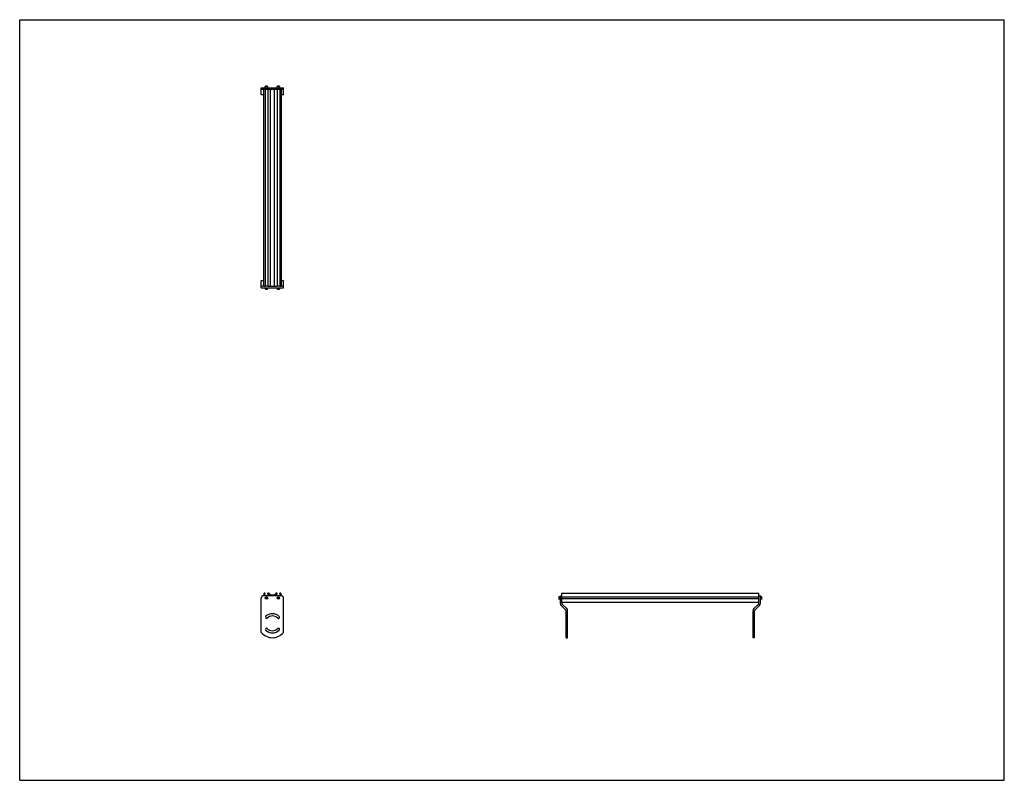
# Model space of a CAD drawing. Header units: inches. Extents: x 0 to 154, y 0 to 119.
import ezdxf

# ---------------------------------------------------------------- set-up
doc = ezdxf.new("R2010")
doc.units = ezdxf.units.IN
doc.header["$LTSCALE"] = 8.47
doc.header["$MEASUREMENT"] = 0
doc.layers.get('0').update_dxf_attribs({"linetype": 'CONTINUOUS'})
for name, color, linetype in [('300825M_BL2', 7, 'CONTINUOUS'), ('300825M_BL3', 7, 'CONTINUOUS'), ('708180P_BL0', 7, 'CONTINUOUS'), ('708180P_BL4', 7, 'CONTINUOUS'), ('708180P_BL5', 7, 'CONTINUOUS'), ('708180P_BL6', 7, 'CONTINUOUS'), ('710210_03079_BL1', 7, 'CONTINUOUS')]:
    doc.layers.add(name, color=color, linetype=linetype)

# ---------------------------------------------------------------- blocks, each defined once
blk = doc.blocks.new('708180P_BL0', base_point=(38.6, 52.71))
at = {"layer": '708180P_BL0', "color": 7, "linetype": 'CONTINUOUS'}
for p, q in [((38.41, 77.07), (38.41, 76.86)), ((38.78, 77.07), (38.78, 76.86)), ((38.41, 76.86), (38.78, 76.86)), ((38.43, 76.84), (38.41, 76.86)), ((38.43, 76.84), (38.76, 76.84)), ((38.76, 76.84), (38.78, 76.86)), ((38.54, 28.64), (38.48, 28.54)), ((38.48, 28.54), (38.54, 28.44)), ((38.54, 28.64), (38.65, 28.64)), ((38.65, 28.44), (38.54, 28.44)), ((38.71, 28.54), (38.65, 28.64)), ((38.65, 28.44), (38.71, 28.54))]:
    blk.add_line(p, q, dxfattribs=at)
for radius in [0.187, 0.163]:
    blk.add_circle((38.6, 28.54), radius, dxfattribs=at)
blk = doc.blocks.new('710210_03079_BL1', base_point=(76.89, 67.97))
at = {"layer": '710210_03079_BL1', "color": 7, "linetype": 'CONTINUOUS'}
for p, q in [((38.19, 77.32), (38.19, 108.11)), ((38.4, 108.11), (38.19, 108.11)), ((38.4, 108.11), (38.4, 77.32)), ((38.79, 108.11), (38.79, 77.32)), ((38.79, 108.11), (40.27, 108.11)), ((39.23, 77.32), (39.23, 108.11)), ((39.84, 77.32), (39.84, 108.11)), ((40.27, 108.11), (40.27, 77.32)), ((40.67, 108.11), (40.67, 77.32)), ((40.88, 108.11), (40.67, 108.11)), ((40.88, 108.11), (40.88, 77.32)), ((38.19, 77.32), (38.4, 77.32)), ((38.79, 77.32), (40.27, 77.32)), ((40.67, 77.32), (40.88, 77.32)), ((38.4, 29.26), (38.25, 29.26)), ((38.4, 29.14), (38.4, 29.26)), ((38.79, 29.14), (38.79, 29.26)), ((38.97, 29.26), (38.79, 29.26)), ((40.27, 29.26), (40.09, 29.26)), ((40.27, 29.14), (40.27, 29.26)), ((40.67, 29.14), (40.67, 29.26)), ((40.82, 29.26), (40.67, 29.26)), ((84.81, 28.88), (84.81, 29.26)), ((84.81, 29.26), (115.6, 29.26)), ((115.6, 28.88), (115.6, 29.26)), ((38.19, 29.2), (38.19, 28.88)), ((38.28, 29.14), (38.28, 28.88)), ((38.4, 29.14), (38.28, 29.14)), ((38.92, 29.14), (38.79, 29.14)), ((38.92, 28.88), (38.92, 29.14)), ((39, 29.13), (39, 28.88)), ((39.23, 28.88), (39, 29.13)), ((39.02, 29.24), (39.23, 29.01)), ((39.23, 29.01), (39.84, 29.01)), ((39.32, 28.92), (39.29, 28.88)), ((39.75, 28.92), (39.32, 28.92)), ((39.78, 28.88), (39.75, 28.92)), ((39.84, 29.01), (40.05, 29.24)), ((40.07, 29.13), (39.84, 28.88)), ((40.07, 28.88), (40.07, 29.13)), ((40.15, 29.14), (40.15, 28.88)), ((40.27, 29.14), (40.15, 29.14)), ((40.79, 29.14), (40.67, 29.14)), ((40.79, 28.88), (40.79, 29.14)), ((40.88, 28.88), (40.88, 29.2)), ((115.6, 28.67), (84.81, 28.67)), ((84.81, 28.42), (115.6, 28.42)), ((115.6, 27.82), (84.81, 27.82))]:
    blk.add_line(p, q, dxfattribs=at)
for centre, start, end in [((38.25, 29.2), 90, 180), ((38.97, 29.2), 41.6222, 90), ((40.09, 29.2), 90, 138.3778), ((40.82, 29.2), 0, 90)]:
    blk.add_arc(centre, 0.0625, start, end, dxfattribs=at)
blk = doc.blocks.new('300825M_BL2', base_point=(76.82, 65.33))
at = {"layer": '300825M_BL2', "color": 7, "linetype": 'CONTINUOUS'}
for p, q in [((37.78, 107.22), (37.78, 108.36)), ((37.78, 108.36), (41.28, 108.36)), ((37.78, 108.11), (38.19, 108.11)), ((38.4, 108.11), (38.79, 108.11)), ((40.27, 108.11), (40.67, 108.11)), ((40.88, 108.11), (41.28, 108.11)), ((41.28, 107.22), (41.28, 108.36)), ((38.19, 107.22), (37.78, 107.22)), ((41.28, 107.22), (40.88, 107.22)), ((37.78, 23.14), (37.78, 28.51)), ((115.6, 28.88), (115.85, 28.88)), ((115.6, 27.71), (115.6, 28.88)), ((115.85, 27.71), (115.85, 28.88)), ((114.7, 22.31), (114.7, 26.51)), ((114.85, 26.86), (115.52, 27.53)), ((114.95, 22.31), (114.95, 26.51)), ((115.03, 26.68), (115.7, 27.36)), ((114.7, 23.14), (114.95, 23.14)), ((114.95, 22.31), (114.7, 22.31))]:
    blk.add_line(p, q, dxfattribs=at)
for centre, radius, start, end in [((38.16, 28.51), 0.375, 90, 180), ((115.2, 26.51), 0.5, 135, 180), ((115.2, 26.51), 0.25, 135, 180), ((115.35, 27.71), 0.253, 315, 360), ((115.35, 27.71), 0.503, 315, 360), ((40.47, 25.5), 0.17, 37.3969, 45), ((40.47, 23.62), 0.17, 315, 89.4566)]:
    blk.add_arc(centre, radius, start, end, dxfattribs=at)
blk = doc.blocks.new('300825M_BL3', base_point=(61.74, 50.26))
at = {"layer": '300825M_BL3', "color": 7, "linetype": 'CONTINUOUS'}
for p, q in [((37.78, 78.22), (38.19, 78.22)), ((37.78, 77.07), (37.78, 78.22)), ((38.19, 77.32), (37.78, 77.32)), ((37.78, 77.07), (41.28, 77.07)), ((38.79, 77.32), (38.4, 77.32)), ((40.67, 77.32), (40.27, 77.32)), ((40.88, 78.22), (41.28, 78.22)), ((41.28, 77.32), (40.88, 77.32)), ((41.28, 77.07), (41.28, 78.22)), ((37.78, 23.14), (37.78, 28.51)), ((40.91, 28.88), (38.16, 28.88)), ((41.28, 23.14), (41.28, 28.51)), ((84.56, 27.71), (84.56, 28.88)), ((84.56, 28.88), (84.81, 28.88)), ((84.81, 27.71), (84.81, 28.88)), ((85.38, 26.68), (84.71, 27.36)), ((85.56, 26.86), (84.88, 27.53)), ((85.45, 22.31), (85.45, 26.51)), ((85.7, 22.31), (85.7, 26.51)), ((85.45, 23.14), (85.7, 23.14)), ((85.45, 22.31), (85.7, 22.31))]:
    blk.add_line(p, q, dxfattribs=at)
for centre, radius, start, end in [((38.16, 28.51), 0.375, 90, 180), ((40.91, 28.51), 0.375, 0, 90), ((85.06, 27.71), 0.503, 180, 225), ((85.06, 27.71), 0.253, 180, 225), ((85.2, 26.51), 0.25, 0, 45), ((85.2, 26.51), 0.5, 0, 45), ((38.6, 25.5), 0.17, 135, 315), ((39.53, 24.56), 1.5, 45, 135), ((39.53, 24.56), 1.16, 45, 135), ((40.47, 25.5), 0.17, 225, 45), ((39.53, 24.56), 2.25, 218.9424, 321.0576), ((38.6, 23.62), 0.17, 45, 225), ((39.53, 24.56), 1.5, 225, 315), ((39.53, 24.56), 1.16, 225, 315), ((40.47, 23.62), 0.17, 315, 135)]:
    blk.add_arc(centre, radius, start, end, dxfattribs=at)
blk = doc.blocks.new('708180P_BL4', base_point=(62.42, 52.71))
at = {"layer": '708180P_BL4', "color": 7, "linetype": 'CONTINUOUS'}
for p, q in [((40.28, 77.07), (40.28, 76.86)), ((40.66, 77.07), (40.66, 76.86)), ((40.28, 76.86), (40.66, 76.86)), ((40.31, 76.84), (40.28, 76.86)), ((40.31, 76.84), (40.64, 76.84)), ((40.64, 76.84), (40.66, 76.86)), ((40.42, 28.64), (40.36, 28.54)), ((40.36, 28.54), (40.42, 28.44)), ((40.42, 28.64), (40.53, 28.64)), ((40.53, 28.44), (40.42, 28.44)), ((40.59, 28.54), (40.53, 28.64)), ((40.53, 28.44), (40.59, 28.54)), ((84.35, 28.73), (84.32, 28.71)), ((84.32, 28.71), (84.32, 28.38)), ((84.35, 28.36), (84.32, 28.38)), ((84.35, 28.73), (84.35, 28.36)), ((84.56, 28.73), (84.35, 28.73)), ((84.56, 28.36), (84.35, 28.36))]:
    blk.add_line(p, q, dxfattribs=at)
for radius in [0.187, 0.163]:
    blk.add_circle((40.47, 28.54), radius, dxfattribs=at)
blk = doc.blocks.new('708180P_BL5', base_point=(38.6, 108.48))
at = {"layer": '708180P_BL5', "color": 7, "linetype": 'CONTINUOUS'}
for p, q in [((38.43, 108.6), (38.41, 108.57)), ((38.41, 108.36), (38.41, 108.57)), ((38.78, 108.57), (38.41, 108.57)), ((38.76, 108.6), (38.43, 108.6)), ((38.76, 108.6), (38.78, 108.57)), ((38.78, 108.36), (38.78, 108.57))]:
    blk.add_line(p, q, dxfattribs=at)
blk = doc.blocks.new('708180P_BL6', base_point=(78.18, 68.48))
at = {"layer": '708180P_BL6', "color": 7, "linetype": 'CONTINUOUS'}
for p, q in [((40.31, 108.6), (40.28, 108.57)), ((40.28, 108.36), (40.28, 108.57)), ((40.66, 108.57), (40.28, 108.57)), ((40.64, 108.6), (40.31, 108.6)), ((40.64, 108.6), (40.66, 108.57)), ((40.66, 108.36), (40.66, 108.57)), ((116.06, 28.73), (115.85, 28.73)), ((116.06, 28.36), (115.85, 28.36)), ((116.08, 28.71), (116.06, 28.73)), ((116.06, 28.36), (116.06, 28.73)), ((116.08, 28.38), (116.06, 28.36)), ((116.08, 28.38), (116.08, 28.71))]:
    blk.add_line(p, q, dxfattribs=at)

msp = doc.modelspace()

# ---------------------------------------------------------------- linework, layer by layer
at = {"color": 7, "linetype": 'CONTINUOUS'}
for p, q in [((0, 0), (0, 119)), ((0, 119), (154, 119)), ((154, 0), (154, 119)), ((0, 0), (154, 0))]:
    msp.add_line(p, q, dxfattribs=at)

# ---------------------------------------------------------------- block references
at = {"layer": '300825M_BL2'}
msp.add_blockref('300825M_BL2', (76.82, 65.33), dxfattribs=at)
at = {"layer": '300825M_BL3'}
msp.add_blockref('300825M_BL3', (61.74, 50.26), dxfattribs=at)
at = {"layer": '708180P_BL0'}
msp.add_blockref('708180P_BL0', (38.6, 52.71), dxfattribs=at)
at = {"layer": '708180P_BL4'}
msp.add_blockref('708180P_BL4', (62.42, 52.71), dxfattribs=at)
at = {"layer": '708180P_BL5'}
msp.add_blockref('708180P_BL5', (38.6, 108.48), dxfattribs=at)
at = {"layer": '708180P_BL6'}
msp.add_blockref('708180P_BL6', (78.18, 68.48), dxfattribs=at)
at = {"layer": '710210_03079_BL1'}
msp.add_blockref('710210_03079_BL1', (76.89, 67.97), dxfattribs=at)

doc.saveas('drawing.dxf')
